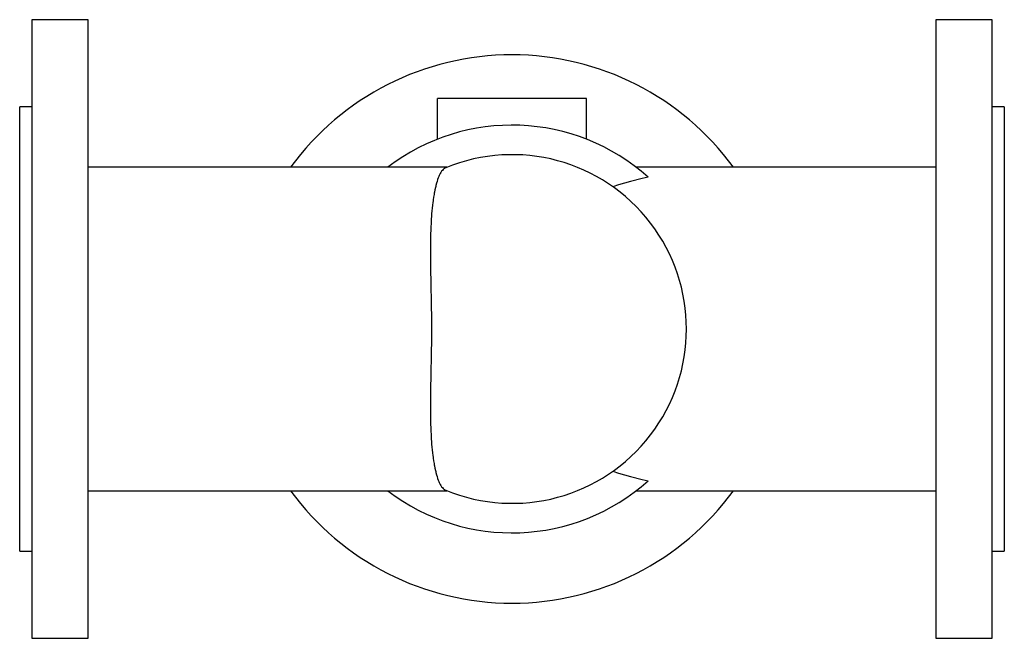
# Model space of a CAD drawing. Header units: millimetres. Extents: x 0 to 350, y -110 to 110.
import ezdxf

# ---------------------------------------------------------------- set-up
doc = ezdxf.new("R2010")
doc.units = ezdxf.units.MM
doc.linetypes.add('CNS_SOLID', pattern=[0])
doc.layers.add('vis', color=7, linetype='CNS_SOLID', lineweight=30)

msp = doc.modelspace()

# ---------------------------------------------------------------- linework, layer by layer
at = {"layer": 'vis'}
for p, q in [((24.3, 110), (4.3, 110)), ((4.3, 110), (4.3, -110)), ((24.3, -110), (24.3, 110)), ((345.7, 110), (325.7, 110)), ((325.7, 110), (325.7, -110)), ((345.7, -110), (345.7, 110)), ((148.5, 67.48), (148.5, 82)), ((201.5, 82), (148.5, 82)), ((201.5, 67.48), (201.5, 82)), ((4.3, 79), (0, 79)), ((0, -79), (0, 79)), ((350, 79), (345.7, 79)), ((350, 79), (350, -79)), ((151.81, 57.5), (24.3, 57.5)), ((325.7, 57.5), (219.16, 57.5)), ((24.3, -57.5), (151.81, -57.5)), ((219.16, -57.5), (325.7, -57.5)), ((0, -79), (4.3, -79)), ((345.7, -79), (350, -79)), ((4.3, -110), (24.3, -110)), ((325.7, -110), (345.7, -110))]:
    msp.add_line(p, q, dxfattribs=at)
for points in [[(151.44, 57.35), (151.31, 57.29), (151.04, 57.13), (150.77, 56.93), (150.64, 56.82), (150.5, 56.69), (150.24, 56.4), (149.99, 56.07), (149.74, 55.69), (149.49, 55.27), (149.25, 54.8), (149.13, 54.55), (149.02, 54.29), (148.79, 53.73), (148.57, 53.13), (148.36, 52.5), (148.16, 51.81), (147.97, 51.09), (147.87, 50.72), (147.78, 50.33), (147.6, 49.54), (147.44, 48.7), (147.36, 48.27), (147.28, 47.83), (147.13, 46.93), (146.99, 45.99), (146.92, 45.52), (146.86, 45.03), (146.74, 44.04), (146.63, 43.02), (146.53, 41.98), (146.44, 40.91), (146.36, 39.83), (146.32, 39.27), (146.28, 38.7), (146.22, 37.54), (146.16, 36.34), (146.11, 35.11), (146.07, 33.84), (146.04, 32.54), (146.03, 31.88), (146.01, 31.21), (146, 29.85), (145.99, 28.46), (145.99, 27.05), (145.99, 25.6), (146, 24.14), (146.01, 23.4), (146.02, 22.66), (146.04, 21.15), (146.07, 19.63), (146.1, 18.1), (146.13, 16.55), (146.17, 14.98), (146.18, 14.2), (146.2, 13.41), (146.23, 11.84), (146.26, 10.25), (146.29, 8.67), (146.32, 7.08), (146.34, 5.5), (146.35, 4.7), (146.35, 3.92), (146.36, 2.34), (146.37, 0.78), (146.37, 0), (146.37, -0.78), (146.36, -2.34), (146.35, -3.92), (146.35, -4.7), (146.34, -5.5), (146.32, -7.08), (146.29, -8.67), (146.26, -10.25), (146.23, -11.84), (146.2, -13.41), (146.18, -14.2), (146.17, -14.98), (146.13, -16.55), (146.1, -18.1), (146.07, -19.63), (146.04, -21.15), (146.02, -22.66), (146.01, -23.4), (146, -24.14), (145.99, -25.6), (145.99, -27.05), (145.99, -28.46), (146, -29.85), (146.01, -31.21), (146.03, -31.88), (146.04, -32.54), (146.07, -33.84), (146.11, -35.11), (146.16, -36.34), (146.22, -37.54), (146.28, -38.7), (146.32, -39.27), (146.36, -39.83), (146.44, -40.91), (146.53, -41.98), (146.63, -43.02), (146.74, -44.04), (146.86, -45.03), (146.92, -45.52), (146.99, -45.99), (147.13, -46.93), (147.28, -47.83), (147.36, -48.27), (147.44, -48.7), (147.6, -49.54), (147.78, -50.33), (147.87, -50.72), (147.97, -51.09), (148.16, -51.81), (148.36, -52.5), (148.57, -53.13), (148.79, -53.73), (149.02, -54.29), (149.13, -54.55), (149.25, -54.8), (149.49, -55.27), (149.74, -55.69), (149.99, -56.07), (150.24, -56.4), (150.5, -56.69), (150.64, -56.82), (150.77, -56.93), (151.04, -57.13), (151.31, -57.29), (151.44, -57.35)], [(223.43, 53.95), (221.3, 53.48), (217.07, 52.42), (212.89, 51.24), (210.82, 50.6)], [(210.82, -50.6), (212.89, -51.24), (217.07, -52.42), (221.3, -53.48), (223.43, -53.95)]]:
    msp.add_lwpolyline(points, dxfattribs=at)
for radius, start, end in [(97.5, 36.1388, 143.8612), (72.5, 48.0881, 127.5235), (62, 247.6713, 472.3287), (72.5, 232.4765, 311.9119), (97.5, 216.1388, 323.8612)]:
    msp.add_arc((175, 0), radius, start, end, dxfattribs=at)

doc.saveas('drawing.dxf')
